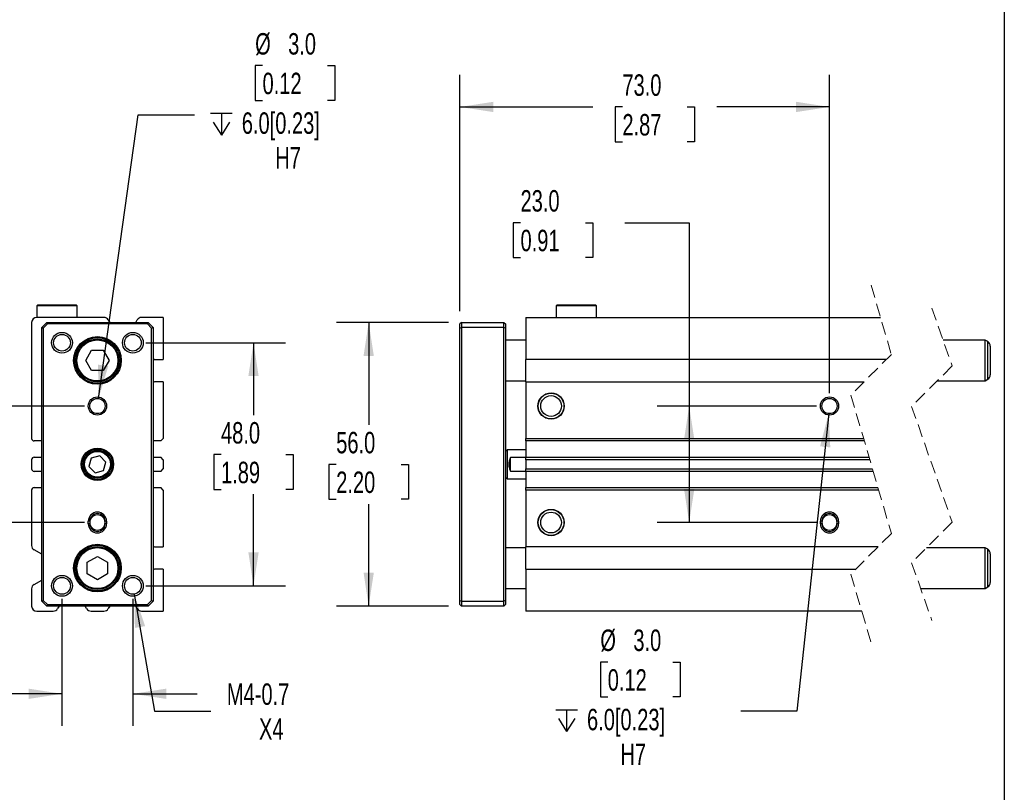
# Model space of a CAD drawing. Header units: millimetres. Extents: x 13 to 546, y 13 to 419.
# Tile 5 of 6: x 352 to 546, y 174 to 327. Entities that reach past the tile are written whole.
import ezdxf

# ---------------------------------------------------------------- set-up
doc = ezdxf.new("R2010")
doc.units = ezdxf.units.MM
doc.header["$LTSCALE"] = 2
doc.linetypes.add('SLD-Dashed', pattern=[1.905, 1.27, -0.635])
doc.linetypes.add('SLD-Solid', pattern=[0])
doc.layers.add('DIMENSIONS', color=140, linetype='SLD-Solid', lineweight=25)
doc.layers.add('TEXT', color=140, linetype='SLD-Solid', lineweight=25)
doc.styles.add('SLDTEXTSTYLE0', font='TXT', dxfattribs={"width": 0.7})
doc.dimstyles.new('SLDDIMSTYLE0', dxfattribs={"dimtxt": 4.316016, "dimasz": 6.604, "dimexe": 0, "dimexo": 0.0625, "dimgap": 1.079004, "dimtad": 0, "dimtih": 1, "dimtoh": 1, "dimdec": 1, "dimrnd": 1e-09, "dimzin": 4, "dimdsep": 46, "dimtxsty": 'SLDTEXTSTYLE0', "dimsah": 1, "dimcen": 0.09, "dimadec": 0, "dimazin": 1, "dimtfac": 1, "dimtdec": 1, "dimtofl": 0, "dimtmove": 0, "dimatfit": 3, "dimfxl": 0, "dimfrac": 2, "dimtolj": 1, "dimtzin": 12, "dimarcsym": 0})
doc.dimstyles.new('SLDDIMSTYLE1', dxfattribs={"dimtxt": 4.316016, "dimasz": 6.604, "dimexe": 0, "dimexo": 0.0625, "dimgap": 1.079004, "dimtad": 0, "dimtih": 1, "dimtoh": 1, "dimdec": 1, "dimrnd": 1e-09, "dimzin": 12, "dimdsep": 46, "dimtxsty": 'SLDTEXTSTYLE0', "dimsah": 1, "dimcen": 0, "dimadec": 0, "dimazin": 3, "dimtfac": 1, "dimtdec": 1, "dimtofl": 0, "dimtmove": 0, "dimatfit": 3, "dimfxl": 0, "dimfrac": 2, "dimtolj": 1, "dimtzin": 12, "dimarcsym": 0})
doc.dimstyles.new('SLDDIMSTYLE3', dxfattribs={"dimtxt": 4.316016, "dimasz": 6.604, "dimexe": 0, "dimexo": 0.0625, "dimgap": 1.079004, "dimtad": 0, "dimtih": 1, "dimtoh": 1, "dimdec": 1, "dimrnd": 1e-09, "dimzin": 4, "dimdsep": 46, "dimtxsty": 'SLDTEXTSTYLE0', "dimsah": 1, "dimcen": 0.09, "dimadec": 0, "dimazin": 1, "dimtfac": 1, "dimtdec": 1, "dimtmove": 0, "dimatfit": 0, "dimfxl": 0, "dimfrac": 2, "dimtolj": 1, "dimtzin": 12, "dimarcsym": 0})
doc.dimstyles.new('SLDDIMSTYLE4', dxfattribs={"dimtxt": 4.316016, "dimasz": 6.604, "dimexe": 0, "dimexo": 0.0625, "dimgap": 1.079004, "dimtad": 0, "dimtih": 1, "dimtoh": 1, "dimdec": 1, "dimrnd": 1e-09, "dimzin": 4, "dimdsep": 46, "dimtxsty": 'SLDTEXTSTYLE0', "dimsah": 1, "dimcen": 0, "dimadec": 0, "dimazin": 1, "dimtfac": 1, "dimtdec": 1, "dimtofl": 0, "dimtmove": 0, "dimatfit": 3, "dimfxl": 0, "dimfrac": 2, "dimtolj": 1, "dimtzin": 12, "dimarcsym": 0})

# ---------------------------------------------------------------- blocks, each defined once
blk = doc.blocks.new('_D_8')
at = {"layer": 'DIMENSIONS'}
for p, q in [((340.64, 250.3), (340.64, 263)), ((364.45, 250.3), (334.29, 250.3)), ((334.23, 240.7), (332.78, 240.7)), ((332.78, 240.7), (332.78, 233.84)), ((347.06, 240.7), (348.5, 240.7)), ((348.5, 240.7), (348.5, 233.84)), ((332.78, 233.84), (334.23, 233.84)), ((348.5, 233.84), (347.06, 233.84)), ((364.45, 227.3), (334.29, 227.3)), ((340.64, 227.3), (340.64, 214.6))]:
    blk.add_line(p, q, dxfattribs=at)
for points in [[(340.64, 250.3), (341.66, 256.9), (339.63, 256.9)], [(340.64, 227.3), (339.63, 220.7), (341.66, 220.7)]]:
    blk.add_solid(points, dxfattribs=at)
at = {"layer": 'DIMENSIONS', "char_height": 4.233, "attachment_point": 1, "style": 'SLDTEXTSTYLE0'}
for s, insert in [('23.0', (334.23, 247.13)), ('0.91', (334.23, 239.3))]:
    blk.add_mtext(s, dxfattribs=dict(at, insert=insert))
blk = doc.blocks.new('_D_9')
at = {"layer": 'DIMENSIONS'}
for p, q in [((376.53, 262.8), (404.16, 262.8)), ((397.81, 262.8), (397.81, 248.53)), ((391.4, 240.7), (389.95, 240.7)), ((389.95, 240.7), (389.95, 233.84)), ((404.22, 240.7), (405.67, 240.7)), ((405.67, 240.7), (405.67, 233.84)), ((389.95, 233.84), (391.4, 233.84)), ((405.67, 233.84), (404.22, 233.84)), ((397.81, 214.8), (397.81, 232.88)), ((376.53, 214.8), (404.16, 214.8))]:
    blk.add_line(p, q, dxfattribs=at)
for points in [[(397.81, 262.8), (396.8, 256.2), (398.83, 256.2)], [(397.81, 214.8), (398.83, 221.4), (396.8, 221.4)]]:
    blk.add_solid(points, dxfattribs=at)
at = {"layer": 'DIMENSIONS', "char_height": 4.233, "attachment_point": 1, "style": 'SLDTEXTSTYLE0'}
for s, insert in [('48.0', (391.4, 247.13)), ('1.89', (391.4, 239.3))]:
    blk.add_mtext(s, dxfattribs=dict(at, insert=insert))
blk = doc.blocks.new('SW_SYMBOL_HOLE_DEPTH')
at = {"layer": 'DIMENSIONS', "color": 0}
for p, q in [((0, 1750), (1600, 1750)), ((800, 1750), (800, 150)), ((200, 1110), (800, 150)), ((1400, 1110), (800, 150))]:
    blk.add_line(p, q, dxfattribs=at)
blk = doc.blocks.new('_D_10')
at = {"layer": 'DIMENSIONS'}
for p, q in [((399.6, 317.51), (398.15, 317.51)), ((398.15, 317.51), (398.15, 310.65)), ((412.42, 317.51), (413.87, 317.51)), ((413.87, 317.51), (413.87, 310.65)), ((398.15, 310.65), (399.6, 310.65)), ((413.87, 310.65), (412.42, 310.65)), ((367.2, 251.79), (375.04, 307.81)), ((375.04, 307.81), (386.16, 307.81))]:
    blk.add_line(p, q, dxfattribs=at)
blk.add_solid([(367.2, 251.79), (369.12, 258.18), (367.11, 258.47)], dxfattribs=at)
at = {"layer": 'DIMENSIONS', "xscale": 0.002688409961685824, "yscale": 0.002688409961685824, "zscale": 0.002688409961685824}
blk.add_blockref('SW_SYMBOL_HOLE_DEPTH', (389.33, 303.39), dxfattribs=at)
at = {"layer": 'DIMENSIONS', "char_height": 4.233, "attachment_point": 1, "style": 'SLDTEXTSTYLE0'}
for s, insert in [('%%c', (398.14, 323.93)), ('3.0', (404.65, 323.93)), ('0.12', (399.6, 316.11)), ('6.0[0.23]', (395.5, 308.28)), ('H7', (402.1, 301.42))]:
    blk.add_mtext(s, dxfattribs=dict(at, insert=insert))
blk = doc.blocks.new('_D_11')
at = {"layer": 'DIMENSIONS'}
for p, q in [((374.27, 213.17), (378.26, 190.07)), ((378.26, 190.07), (389.38, 190.07))]:
    blk.add_line(p, q, dxfattribs=at)
blk.add_solid([(374.27, 213.17), (374.39, 206.49), (376.4, 206.84)], dxfattribs=at)
at = {"layer": 'DIMENSIONS', "char_height": 4.233, "attachment_point": 1, "style": 'SLDTEXTSTYLE0'}
for s, insert in [('M4-0.7', (392.55, 195.53)), ('X4', (398.9, 188.67))]:
    blk.add_mtext(s, dxfattribs=dict(at, insert=insert))
blk = doc.blocks.new('_D_12')
at = {"layer": 'DIMENSIONS'}
for p, q in [((359.99, 212.26), (359.99, 187.13)), ((373.99, 212.26), (373.99, 187.13)), ((327.58, 193.48), (326.13, 193.48)), ((326.13, 193.48), (326.13, 186.62)), ((340.4, 193.48), (341.85, 193.48)), ((341.85, 193.48), (341.85, 186.62)), ((359.99, 193.48), (346.25, 193.48)), ((373.99, 193.48), (386.69, 193.48)), ((326.13, 186.62), (327.58, 186.62)), ((341.85, 186.62), (340.4, 186.62))]:
    blk.add_line(p, q, dxfattribs=at)
for points in [[(359.99, 193.48), (353.38, 194.5), (353.38, 192.47)], [(373.99, 193.48), (380.59, 192.47), (380.59, 194.5)]]:
    blk.add_solid(points, dxfattribs=at)
at = {"layer": 'DIMENSIONS', "char_height": 4.233, "attachment_point": 1, "style": 'SLDTEXTSTYLE0'}
for s, insert in [('14.0', (327.58, 199.91)), ('0.55', (327.58, 192.08))]:
    blk.add_mtext(s, dxfattribs=dict(at, insert=insert))
blk = doc.blocks.new('_D_13')
at = {"layer": 'DIMENSIONS'}
for p, q in [((436.34, 266.8), (414.21, 266.8)), ((420.56, 266.8), (420.56, 246.6)), ((414.15, 238.78), (412.7, 238.78)), ((412.7, 238.78), (412.7, 231.92)), ((426.98, 238.78), (428.43, 238.78)), ((428.43, 238.78), (428.43, 231.92)), ((412.7, 231.92), (414.15, 231.92)), ((428.43, 231.92), (426.98, 231.92)), ((420.56, 210.8), (420.56, 230.95)), ((436.34, 210.8), (414.21, 210.8))]:
    blk.add_line(p, q, dxfattribs=at)
for points in [[(420.56, 266.8), (419.55, 260.2), (421.58, 260.2)], [(420.56, 210.8), (421.58, 217.4), (419.55, 217.4)]]:
    blk.add_solid(points, dxfattribs=at)
at = {"layer": 'DIMENSIONS', "char_height": 4.233, "attachment_point": 1, "style": 'SLDTEXTSTYLE0'}
for s, insert in [('56.0', (414.15, 245.2)), ('2.20', (414.15, 237.37))]:
    blk.add_mtext(s, dxfattribs=dict(at, insert=insert))
blk = doc.blocks.new('_D_14')
at = {"layer": 'DIMENSIONS'}
for p, q in [((450.55, 286.5), (449.1, 286.5)), ((449.1, 286.5), (449.1, 279.64)), ((463.38, 286.5), (464.83, 286.5)), ((464.83, 286.5), (464.83, 279.64)), ((471.16, 286.5), (483.86, 286.5)), ((483.86, 286.5), (483.86, 250.3)), ((449.1, 279.64), (450.55, 279.64)), ((464.83, 279.64), (463.38, 279.64)), ((509.04, 250.3), (477.51, 250.3)), ((483.86, 250.3), (483.86, 227.3)), ((509.04, 227.3), (477.51, 227.3))]:
    blk.add_line(p, q, dxfattribs=at)
for points in [[(483.86, 250.3), (482.85, 243.7), (484.88, 243.7)], [(483.86, 227.3), (484.88, 233.9), (482.85, 233.9)]]:
    blk.add_solid(points, dxfattribs=at)
at = {"layer": 'DIMENSIONS', "char_height": 4.233, "attachment_point": 1, "style": 'SLDTEXTSTYLE0'}
for s, insert in [('23.0', (450.55, 292.93)), ('0.91', (450.55, 285.1))]:
    blk.add_mtext(s, dxfattribs=dict(at, insert=insert))
blk = doc.blocks.new('_D_15')
at = {"layer": 'DIMENSIONS'}
for p, q in [((511.42, 248.81), (505.15, 190.05)), ((467.77, 199.74), (466.32, 199.74)), ((466.32, 199.74), (466.32, 192.88)), ((480.6, 199.74), (482.05, 199.74)), ((482.05, 199.74), (482.05, 192.88)), ((466.32, 192.88), (467.77, 192.88)), ((482.05, 192.88), (480.6, 192.88)), ((505.15, 190.05), (494.04, 190.05))]:
    blk.add_line(p, q, dxfattribs=at)
blk.add_solid([(511.42, 248.81), (509.71, 242.35), (511.73, 242.13)], dxfattribs=at)
at = {"layer": 'DIMENSIONS', "xscale": 0.002688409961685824, "yscale": 0.002688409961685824, "zscale": 0.002688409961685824}
blk.add_blockref('SW_SYMBOL_HOLE_DEPTH', (457.51, 185.63), dxfattribs=at)
at = {"layer": 'DIMENSIONS', "char_height": 4.233, "attachment_point": 1, "style": 'SLDTEXTSTYLE0'}
for s, insert in [('%%c', (466.31, 206.17)), ('3.0', (472.83, 206.17)), ('0.12', (467.77, 198.34)), ('6.0[0.23]', (463.68, 190.52)), ('H7', (470.27, 183.66))]:
    blk.add_mtext(s, dxfattribs=dict(at, insert=insert))
blk = doc.blocks.new('_D_16')
at = {"layer": 'DIMENSIONS'}
for p, q in [((438.58, 269.04), (438.58, 315.7)), ((511.58, 252.84), (511.58, 315.7)), ((438.58, 309.35), (464.82, 309.35)), ((470.67, 309.35), (469.22, 309.35)), ((469.22, 309.35), (469.22, 302.49)), ((483.49, 309.35), (484.94, 309.35)), ((484.94, 309.35), (484.94, 302.49)), ((511.58, 309.35), (489.34, 309.35)), ((469.22, 302.49), (470.67, 302.49)), ((484.94, 302.49), (483.49, 302.49))]:
    blk.add_line(p, q, dxfattribs=at)
for points in [[(438.58, 309.35), (445.19, 308.34), (445.19, 310.37)], [(511.58, 309.35), (504.98, 310.37), (504.98, 308.34)]]:
    blk.add_solid(points, dxfattribs=at)
at = {"layer": 'DIMENSIONS', "char_height": 4.233, "attachment_point": 1, "style": 'SLDTEXTSTYLE0'}
for s, insert in [('73.0', (470.67, 315.78)), ('2.87', (470.67, 307.95))]:
    blk.add_mtext(s, dxfattribs=dict(at, insert=insert))

msp = doc.modelspace()

# ---------------------------------------------------------------- linework, layer by layer
at = {"color": 7, "linetype": 'SLD-Dashed', "lineweight": 18}
for p, q in [((519.8, 274.15), (523.8, 260.47)), ((531.8, 269.65), (535.8, 258.22)), ((523.8, 260.47), (515.8, 252.47)), ((535.8, 258.22), (527.8, 250.22)), ((515.8, 252.47), (523.8, 225.12)), ((527.8, 250.22), (535.8, 227.37)), ((535.8, 227.37), (527.8, 219.37)), ((523.8, 225.12), (515.8, 217.12)), ((527.8, 219.37), (531.8, 207.95)), ((515.8, 217.12), (519.8, 203.45))]:
    msp.add_line(p, q, dxfattribs=at)
for p, q in [((355.19, 270.3), (354.99, 270.1)), ((355.19, 270.3), (354.99, 270.1)), ((354.99, 270.1), (354.99, 267.8)), ((354.99, 270.1), (354.99, 267.8)), ((362.99, 270.1), (354.99, 270.1)), ((362.99, 270.1), (354.99, 270.1)), ((355.19, 270.3), (362.79, 270.3)), ((355.19, 270.3), (362.79, 270.3)), ((362.99, 270.1), (362.79, 270.3)), ((362.99, 270.1), (362.79, 270.3)), ((362.99, 267.8), (362.99, 270.1)), ((362.99, 267.8), (362.99, 270.1)), ((457.78, 270.3), (457.58, 270.1)), ((457.78, 270.3), (457.58, 270.1)), ((457.58, 270.1), (457.58, 267.8)), ((457.58, 270.1), (457.58, 267.8)), ((465.58, 270.1), (457.58, 270.1)), ((465.58, 270.1), (457.58, 270.1)), ((457.78, 270.3), (465.38, 270.3)), ((457.78, 270.3), (465.38, 270.3)), ((465.58, 270.1), (465.38, 270.3)), ((465.58, 270.1), (465.38, 270.3)), ((465.58, 267.8), (465.58, 270.1)), ((465.58, 267.8), (465.58, 270.1)), ((353.99, 266.8), (353.99, 243.9)), ((353.99, 266.8), (353.99, 243.9)), ((368.26, 267.8), (354.99, 267.8)), ((368.26, 267.8), (354.99, 267.8)), ((355.99, 265.8), (356.99, 266.8)), ((357.11, 266.5), (356.29, 265.68)), ((356.99, 266.8), (376.99, 266.8)), ((356.99, 266.8), (357.11, 266.5)), ((376.86, 266.5), (357.11, 266.5)), ((369.12, 267.3), (369.41, 266.8)), ((369.12, 267.3), (369.41, 266.8)), ((374.57, 266.8), (374.85, 267.3)), ((374.57, 266.8), (374.85, 267.3)), ((379.99, 267.8), (375.72, 267.8)), ((379.99, 267.8), (375.72, 267.8)), ((376.99, 266.8), (376.86, 266.5)), ((377.69, 265.68), (376.86, 266.5)), ((376.99, 266.8), (377.99, 265.8)), ((379.99, 267.8), (379.99, 259.5)), ((379.99, 267.8), (379.99, 259.5)), ((438.88, 266.8), (438.58, 266.5)), ((438.58, 265.68), (438.58, 266.5)), ((438.88, 266.8), (438.88, 265.8)), ((438.88, 266.8), (447.28, 266.8)), ((447.28, 265.8), (447.28, 266.8)), ((447.28, 266.8), (447.58, 266.5)), ((447.58, 266.5), (447.58, 265.68)), ((451.58, 267.8), (521.65, 267.8)), ((451.58, 267.8), (451.58, 259.5)), ((451.58, 267.8), (451.58, 259.5)), ((451.58, 267.8), (521.65, 267.8)), ((355.99, 265.8), (356.29, 265.68)), ((355.99, 211.8), (355.99, 265.8)), ((356.29, 265.68), (356.29, 211.92)), ((377.69, 265.68), (377.99, 265.8)), ((377.69, 211.92), (377.69, 265.68)), ((377.99, 265.8), (377.99, 211.8)), ((438.58, 265.68), (438.88, 265.8)), ((438.58, 211.92), (438.58, 265.68)), ((447.28, 265.8), (438.88, 265.8)), ((438.88, 265.8), (438.88, 211.8)), ((447.58, 265.68), (447.28, 265.8)), ((447.28, 211.8), (447.28, 265.8)), ((447.58, 265.68), (447.58, 211.92)), ((451.58, 263.3), (447.58, 263.3)), ((542.34, 263.3), (534.02, 263.3)), ((542.84, 263.01), (542.34, 263.3)), ((542.34, 255.3), (542.34, 263.3)), ((542.84, 255.59), (542.84, 263.01)), ((364.68, 259.3), (365.83, 261.3)), ((365.83, 261.3), (368.14, 261.3)), ((368.14, 261.3), (369.3, 259.3)), ((543.34, 262.15), (543.34, 256.45)), ((365.83, 257.3), (364.68, 259.3)), ((369.3, 259.3), (368.14, 257.3)), ((378.29, 259.5), (379.99, 259.5)), ((378.29, 259.5), (379.99, 259.5)), ((522.82, 259.5), (451.58, 259.5)), ((451.58, 255.1), (451.58, 259.5)), ((522.82, 259.5), (451.58, 259.5)), ((451.58, 255.1), (451.58, 259.5)), ((368.14, 257.3), (365.83, 257.3)), ((379.99, 255.1), (378.29, 255.1)), ((379.99, 255.1), (378.29, 255.1)), ((379.99, 255.1), (379.99, 243.9)), ((379.99, 255.1), (379.99, 243.9)), ((447.58, 255.3), (451.58, 255.3)), ((451.58, 255.1), (518.42, 255.1)), ((451.58, 255.1), (451.58, 243.9)), ((451.58, 255.1), (451.58, 243.9)), ((451.58, 255.1), (518.42, 255.1)), ((532.87, 255.3), (542.34, 255.3)), ((542.34, 255.3), (542.84, 255.59)), ((355.95, 243.4), (354.49, 243.4)), ((355.95, 243.4), (354.49, 243.4)), ((355.95, 243.4), (355.99, 243.4)), ((355.95, 243.4), (355.99, 243.4)), ((379.49, 243.4), (377.99, 243.4)), ((379.49, 243.4), (377.99, 243.4)), ((379.49, 243.4), (379.99, 243.9)), ((379.49, 243.4), (379.99, 243.9)), ((451.58, 243.9), (518.3, 243.9)), ((451.58, 243.4), (451.58, 243.9)), ((451.58, 243.4), (451.58, 243.9)), ((451.58, 243.9), (518.3, 243.9)), ((518.45, 243.4), (451.58, 243.4)), ((451.58, 243.4), (451.58, 240.2)), ((518.45, 243.4), (451.58, 243.4)), ((451.58, 243.4), (451.58, 240.2)), ((447.88, 241.65), (447.58, 241.35)), ((451.58, 241.65), (447.88, 241.65)), ((447.88, 241.65), (447.88, 235.95)), ((353.99, 239.7), (353.99, 237.9)), ((353.99, 239.7), (353.99, 237.9)), ((354.49, 240.2), (355.95, 240.2)), ((354.49, 240.2), (355.95, 240.2)), ((355.99, 240.2), (355.95, 240.2)), ((355.99, 240.2), (355.95, 240.2)), ((365.76, 240.02), (365.31, 238.35)), ((367.44, 240.47), (365.76, 240.02)), ((368.66, 239.25), (367.44, 240.47)), ((368.21, 237.58), (368.66, 239.25)), ((377.99, 240.2), (379.49, 240.2)), ((377.99, 240.2), (379.49, 240.2)), ((379.99, 239.7), (379.49, 240.2)), ((379.99, 239.7), (379.49, 240.2)), ((379.99, 239.7), (379.99, 237.9)), ((379.99, 239.7), (379.99, 237.9)), ((451.58, 240.17), (448.58, 240.17)), ((448.58, 237.43), (448.58, 240.17)), ((451.58, 240.2), (519.39, 240.2)), ((451.58, 239.7), (451.58, 240.2)), ((451.58, 240.2), (519.39, 240.2)), ((451.58, 239.7), (451.58, 240.2)), ((519.53, 239.7), (451.58, 239.7)), ((451.58, 239.7), (451.58, 237.9)), ((519.53, 239.7), (451.58, 239.7)), ((451.58, 239.7), (451.58, 237.9)), ((355.95, 237.4), (354.49, 237.4)), ((355.95, 237.4), (354.49, 237.4)), ((355.95, 237.4), (355.99, 237.4)), ((355.95, 237.4), (355.99, 237.4)), ((365.31, 238.35), (366.54, 237.13)), ((366.54, 237.13), (368.21, 237.58)), ((379.49, 237.4), (377.99, 237.4)), ((379.49, 237.4), (377.99, 237.4)), ((379.49, 237.4), (379.99, 237.9)), ((379.49, 237.4), (379.99, 237.9)), ((448.58, 237.43), (451.58, 237.43)), ((451.58, 237.4), (451.58, 237.9)), ((451.58, 237.9), (520.06, 237.9)), ((451.58, 237.4), (451.58, 237.9)), ((451.58, 237.9), (520.06, 237.9)), ((520.21, 237.4), (451.58, 237.4)), ((451.58, 237.4), (451.58, 234.2)), ((520.21, 237.4), (451.58, 237.4)), ((451.58, 237.4), (451.58, 234.2)), ((447.58, 236.25), (447.88, 235.95)), ((447.88, 235.95), (451.58, 235.95)), ((353.99, 233.7), (353.99, 222.76)), ((353.99, 233.7), (353.99, 222.76)), ((354.49, 234.2), (355.95, 234.2)), ((354.49, 234.2), (355.95, 234.2)), ((355.99, 234.2), (355.95, 234.2)), ((355.99, 234.2), (355.95, 234.2)), ((377.99, 234.2), (379.49, 234.2)), ((377.99, 234.2), (379.49, 234.2)), ((379.99, 233.7), (379.49, 234.2)), ((379.99, 233.7), (379.49, 234.2)), ((379.99, 233.7), (379.99, 222.5)), ((379.99, 233.7), (379.99, 222.5)), ((451.58, 234.2), (521.14, 234.2)), ((451.58, 233.7), (451.58, 234.2)), ((451.58, 234.2), (521.14, 234.2)), ((451.58, 233.7), (451.58, 234.2)), ((451.58, 233.7), (451.58, 222.5)), ((521.29, 233.7), (451.58, 233.7)), ((451.58, 233.7), (451.58, 222.5)), ((521.29, 233.7), (451.58, 233.7)), ((365.19, 227.05), (365.19, 227.55)), ((365.49, 227.55), (365.19, 227.55)), ((365.49, 227.55), (365.49, 227.05)), ((368.49, 227.05), (368.49, 227.55)), ((368.79, 227.55), (368.49, 227.55)), ((368.79, 227.55), (368.79, 227.05)), ((509.78, 227.05), (509.78, 227.55)), ((510.08, 227.55), (509.78, 227.55)), ((509.78, 227.05), (509.78, 227.55)), ((510.08, 227.55), (509.78, 227.55)), ((510.08, 227.55), (510.08, 227.05)), ((510.08, 227.55), (510.08, 227.05)), ((513.38, 227.55), (513.08, 227.55)), ((513.08, 227.05), (513.08, 227.55)), ((513.38, 227.55), (513.08, 227.55)), ((513.08, 227.05), (513.08, 227.55)), ((513.38, 227.55), (513.38, 227.05)), ((513.38, 227.55), (513.38, 227.05)), ((365.49, 227.05), (365.19, 227.05)), ((368.79, 227.05), (368.49, 227.05)), ((510.08, 227.05), (509.78, 227.05)), ((510.08, 227.05), (509.78, 227.05)), ((513.38, 227.05), (513.08, 227.05)), ((513.38, 227.05), (513.08, 227.05)), ((355.99, 221.03), (354.49, 221.9)), ((355.99, 221.03), (354.49, 221.9)), ((378.29, 222.5), (379.99, 222.5)), ((378.29, 222.5), (379.99, 222.5)), ((451.58, 222.3), (447.58, 222.3)), ((521.17, 222.5), (451.58, 222.5)), ((451.58, 218.1), (451.58, 222.5)), ((521.17, 222.5), (451.58, 222.5)), ((451.58, 218.1), (451.58, 222.5)), ((542.34, 222.3), (530.72, 222.3)), ((542.84, 222.01), (542.34, 222.3)), ((542.34, 214.3), (542.34, 222.3)), ((542.84, 214.59), (542.84, 222.01)), ((364.99, 219.45), (366.99, 220.61)), ((366.99, 220.61), (368.99, 219.45)), ((543.34, 221.15), (543.34, 215.45)), ((364.99, 217.15), (364.99, 219.45)), ((368.99, 219.45), (368.99, 217.15)), ((379.99, 218.1), (378.29, 218.1)), ((379.99, 218.1), (378.29, 218.1)), ((379.99, 218.1), (379.99, 209.8)), ((379.99, 218.1), (379.99, 209.8)), ((451.58, 218.1), (451.58, 209.8)), ((451.58, 218.1), (516.77, 218.1)), ((451.58, 218.1), (451.58, 209.8)), ((451.58, 218.1), (516.77, 218.1)), ((354.49, 215.09), (355.99, 215.95)), ((354.49, 215.09), (355.99, 215.95)), ((366.99, 215.99), (364.99, 217.15)), ((368.99, 217.15), (366.99, 215.99)), ((353.99, 214.22), (353.99, 210.8)), ((353.99, 214.22), (353.99, 210.8)), ((447.58, 214.3), (451.58, 214.3)), ((529.57, 214.3), (542.34, 214.3)), ((542.34, 214.3), (542.84, 214.59)), ((355.99, 211.8), (356.29, 211.92)), ((356.99, 210.8), (355.99, 211.8)), ((356.29, 211.92), (357.11, 211.1)), ((357.11, 211.1), (356.99, 210.8)), ((376.99, 210.8), (356.99, 210.8)), ((357.11, 211.1), (376.86, 211.1)), ((359.41, 210.8), (359.12, 210.3)), ((359.41, 210.8), (359.12, 210.3)), ((364.85, 210.3), (364.57, 210.8)), ((364.85, 210.3), (364.57, 210.8)), ((369.41, 210.8), (369.12, 210.3)), ((369.41, 210.8), (369.12, 210.3)), ((374.85, 210.3), (374.57, 210.8)), ((374.85, 210.3), (374.57, 210.8)), ((376.86, 211.1), (377.69, 211.92)), ((376.86, 211.1), (376.99, 210.8)), ((377.99, 211.8), (376.99, 210.8)), ((377.69, 211.92), (377.99, 211.8)), ((438.58, 211.92), (438.88, 211.8)), ((438.58, 211.1), (438.58, 211.92)), ((438.58, 211.1), (438.88, 210.8)), ((438.88, 211.8), (438.88, 210.8)), ((438.88, 211.8), (447.28, 211.8)), ((447.28, 210.8), (438.88, 210.8)), ((447.58, 211.92), (447.28, 211.8)), ((447.28, 210.8), (447.28, 211.8)), ((447.58, 211.1), (447.28, 210.8)), ((447.58, 211.92), (447.58, 211.1)), ((354.99, 209.8), (358.26, 209.8)), ((354.99, 209.8), (358.26, 209.8)), ((365.72, 209.8), (368.26, 209.8)), ((365.72, 209.8), (368.26, 209.8)), ((375.72, 209.8), (379.99, 209.8)), ((375.72, 209.8), (379.99, 209.8)), ((517.94, 209.8), (451.58, 209.8)), ((517.94, 209.8), (451.58, 209.8))]:
    msp.add_line(p, q)
for centre, radius in [((359.99, 262.8), 2.05), ((373.99, 262.8), 2.05), ((359.99, 262.8), 1.65), ((366.99, 259.3), 4.7), ((366.99, 259.3), 4.5), ((366.99, 259.3), 4.25), ((366.99, 259.3), 4.05), ((373.99, 262.8), 1.65), ((456.58, 250.3), 2.6), ((456.58, 250.3), 2.55), ((366.99, 250.3), 1.8), ((366.99, 250.3), 1.5), ((456.58, 250.3), 2.05), ((511.58, 250.3), 1.8), ((511.58, 250.3), 1.8), ((511.58, 250.3), 1.5), ((511.58, 250.3), 1.5), ((366.99, 238.8), 3.2), ((366.99, 238.8), 3), ((366.99, 238.8), 2.75), ((366.99, 238.8), 2.55), ((456.58, 227.3), 2.6), ((456.58, 227.3), 2.55), ((456.58, 227.3), 2.05), ((366.99, 218.3), 4.7), ((366.99, 218.3), 4.5), ((366.99, 218.3), 4.25), ((366.99, 218.3), 4.05), ((359.99, 214.8), 2.05), ((359.99, 214.8), 1.65), ((373.99, 214.8), 2.05), ((373.99, 214.8), 1.65)]:
    msp.add_circle(centre, radius)
for centre, radius, start, end in [((354.99, 266.8), 1, 90, 180), ((354.99, 266.8), 1, 90, 180), ((368.26, 266.8), 1, 30, 90), ((368.26, 266.8), 1, 30, 90), ((375.72, 266.8), 1, 90, 150), ((375.72, 266.8), 1, 90, 150), ((542.34, 262.15), 1, 0.0003, 59.9999), ((378.29, 259.8), 0.3, 180, 270), ((378.29, 259.8), 0.3, 180, 270), ((378.29, 254.8), 0.3, 90, 180), ((378.29, 254.8), 0.3, 90, 180), ((542.34, 256.45), 1, 300.0002, 359.9998), ((354.49, 243.9), 0.5, 180, 270), ((354.49, 243.9), 0.5, 180, 270), ((354.49, 239.7), 0.5, 90, 180), ((354.49, 239.7), 0.5, 90, 180), ((354.49, 237.9), 0.5, 180, 270), ((354.49, 237.9), 0.5, 180, 270), ((354.49, 233.7), 0.5, 90, 180), ((354.49, 233.7), 0.5, 90, 180), ((366.99, 227.55), 1.8, 0, 180), ((366.99, 227.55), 1.5, 0, 180), ((366.99, 227.3), 1.5, 0, 180), ((511.58, 227.55), 1.8, 360, 180), ((511.58, 227.55), 1.8, 360, 180), ((511.58, 227.55), 1.5, 0, 180), ((511.58, 227.55), 1.5, 0, 180), ((511.58, 227.3), 1.5, 0.0001, 179.9999), ((511.58, 227.3), 1.5, 0.0001, 179.9999), ((366.99, 227.05), 1.8, 180, 0), ((366.99, 227.3), 1.5, 180, 0), ((366.99, 227.05), 1.5, 180, 0), ((511.58, 227.05), 1.8, 180, 0), ((511.58, 227.05), 1.8, 180, 0), ((511.58, 227.3), 1.5, 180, 360), ((511.58, 227.3), 1.5, 180, 360), ((511.58, 227.05), 1.5, 180.0001, 359.9999), ((511.58, 227.05), 1.5, 180.0001, 359.9999), ((354.99, 222.76), 1, 180, 240), ((354.99, 222.76), 1, 180, 240), ((378.29, 222.8), 0.3, 180, 270), ((378.29, 222.8), 0.3, 180, 270), ((542.34, 221.15), 1, 0.0002, 59.9999), ((378.29, 217.8), 0.3, 90, 180), ((378.29, 217.8), 0.3, 90, 180), ((354.99, 214.22), 1, 120, 180), ((354.99, 214.22), 1, 120, 180), ((542.34, 215.45), 1, 300.0003, 359.9996), ((354.99, 210.8), 1, 180, 270), ((354.99, 210.8), 1, 180, 270), ((358.26, 210.8), 1, 270, 330), ((358.26, 210.8), 1, 270, 330), ((365.72, 210.8), 1, 210, 270), ((365.72, 210.8), 1, 210, 270), ((368.26, 210.8), 1, 270, 330), ((368.26, 210.8), 1, 270, 330), ((375.72, 210.8), 1, 210, 270), ((375.72, 210.8), 1, 210, 270)]:
    msp.add_arc(centre, radius, start, end)
for points, knots in [([(448.58, 240.17), (448.47, 239.92), (448.27, 239.49), (448.24, 239.01), (448.23, 238.8)], [0, 0, 0, 0, 0.559999, 1, 1, 1, 1]), ([(448.23, 238.8), (448.25, 238.53), (448.29, 238.05), (448.49, 237.62), (448.58, 237.43)], [0, 0, 0, 0, 0.560001, 1, 1, 1, 1])]:
    msp.add_open_spline(points, degree=3, knots=knots)
at = {"layer": 'TEXT'}
msp.add_line((546.1, 419.1), (546.1, 12.7), dxfattribs=at)

# ---------------------------------------------------------------- dimensions: what is measured, and where the dimension line sits
at = {"layer": 'DIMENSIONS'}
for p1, p2, picture, middle in [((366.78, 248.81), (367.2, 251.79), '_D_10', (406.01, 310.65)), ((511.74, 251.79), (511.42, 248.81), '_D_15', (474.19, 192.88))]:
    dim = msp.add_diameter_dim_2p(p1=p1, p2=p2, text='<>\\P{\\fGDT;x}6.0[0.23]\\PH7', dimstyle='SLDDIMSTYLE4', dxfattribs=at)
    dim.commit()
    dim.dimension.update_dxf_attribs({"geometry": picture, "text_midpoint": middle, "dimtype": 163})
for base, p1, p2, dimstyle, picture, middle in [((511.58, 309.35), (438.58, 266.5), (511.58, 250.3), 'SLDDIMSTYLE0', '_D_16', (477.08, 309.35)), ((359.99, 193.48), (373.99, 214.8), (359.99, 214.8), 'SLDDIMSTYLE3', '_D_12', (333.99, 193.48))]:
    dim = msp.add_linear_dim(base=base, p1=p1, p2=p2, dimstyle=dimstyle, dxfattribs=at)
    dim.commit()
    dim.dimension.update_dxf_attribs({"geometry": picture, "text_midpoint": middle, "dimtype": 160})
for base, p1, p2, dimstyle, picture, middle in [((483.86, 227.3), (511.58, 250.3), (511.58, 227.3), 'SLDDIMSTYLE0', '_D_14', (483.86, 286.5)), ((420.56, 210.8), (438.88, 266.8), (438.88, 210.8), 'SLDDIMSTYLE0', '_D_13', (420.56, 238.78)), ((340.64, 227.3), (366.99, 250.3), (366.99, 227.3), 'SLDDIMSTYLE3', '_D_8', (340.64, 240.7)), ((397.81, 214.8), (373.99, 262.8), (373.99, 214.8), 'SLDDIMSTYLE0', '_D_9', (397.81, 240.7))]:
    dim = msp.add_linear_dim(base=base, p1=p1, p2=p2, angle=90, dimstyle=dimstyle, dxfattribs=at)
    dim.commit()
    dim.dimension.update_dxf_attribs({"geometry": picture, "text_midpoint": middle, "dimtype": 160})
dim = msp.add_diameter_dim_2p(p1=(373.71, 216.43), p2=(374.27, 213.17), text='M4-0.7\\PX4', dimstyle='SLDDIMSTYLE1', override={"dimpost": '<>'}, dxfattribs=at)
dim.commit()
dim.dimension.update_dxf_attribs({"geometry": '_D_11', "text_midpoint": (402.63, 190.07), "dimtype": 163})

doc.saveas('drawing.dxf')
